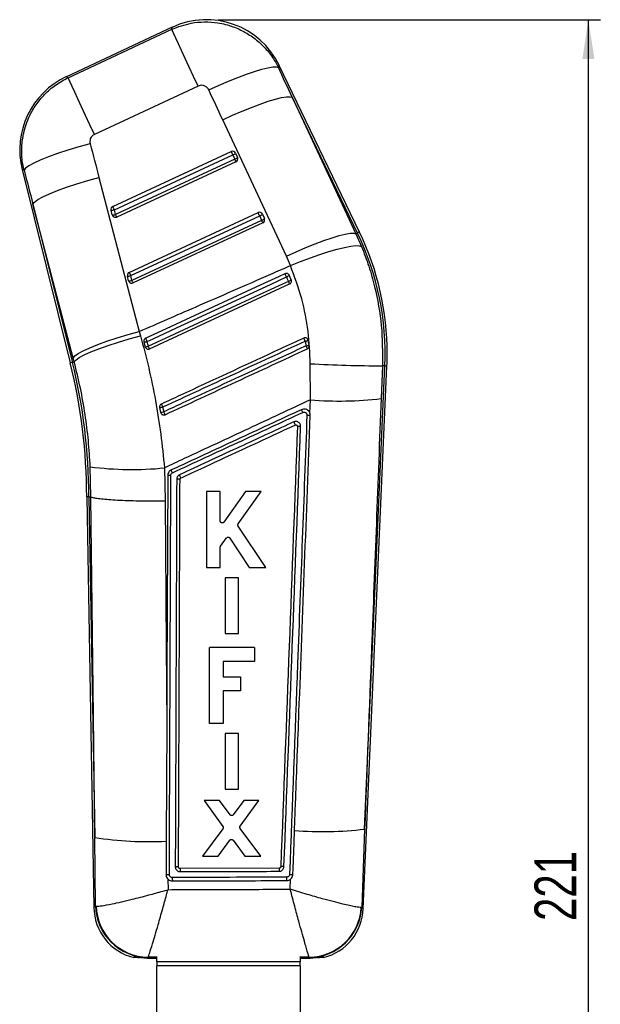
# Model space of a CAD drawing. Extents: x 48 to 577, y 21 to 436.
# Tile 6 of 11: x 235 to 308, y 312 to 436. Entities that reach past the tile are written whole.
import ezdxf

# ---------------------------------------------------------------- set-up
doc = ezdxf.new("R2010")
doc.units = 0
doc.header["$LTSCALE"] = 1.5
doc.layers.get('0').update_dxf_attribs({"linetype": 'CONTINUOUS'})
doc.styles.add('SLDTEXTSTYLE0', font='TXT', dxfattribs={"width": 0.75})
doc.dimstyles.new('SLDDIMSTYLE0', dxfattribs={"dimtxt": 5.25, "dimasz": 4.953, "dimexe": 0, "dimexo": 0.0625, "dimgap": 1.3125, "dimtad": 1, "dimdec": 0, "dimrnd": 1e-09, "dimzin": 12, "dimtxsty": 'SLDTEXTSTYLE0', "dimsah": 1, "dimcen": 0.09, "dimazin": 3, "dimtfac": 1, "dimtdec": 0, "dimtofl": 0, "dimtmove": 0, "dimatfit": 3, "dimtolj": 1, "dimtzin": 12})

# ---------------------------------------------------------------- blocks, each defined once
blk = doc.blocks.new('_D_6')
at = {"color": 179, "linetype": 'CONTINUOUS'}
for p, q in [((259.96, 435.81), (307.93, 435.81)), ((306.43, 214.35), (306.43, 435.81)), ((261.93, 214.35), (307.93, 214.35))]:
    blk.add_line(p, q, dxfattribs=at)
for points in [[(306.43, 435.81), (305.67, 430.86), (307.19, 430.86)], [(306.43, 214.35), (307.19, 219.31), (305.67, 219.31)]]:
    blk.add_solid(points, dxfattribs=at)
at = {"color": 179, "linetype": 'CONTINUOUS', "insert": (299.66, 322.7, 0.1), "char_height": 5.25, "attachment_point": 1, "rotation": 90, "style": 'SLDTEXTSTYLE0'}
blk.add_mtext('221', dxfattribs=at)

msp = doc.modelspace()

# ---------------------------------------------------------------- linework, layer by layer
at = {"color": 7, "linetype": 'CONTINUOUS'}
for p, q in [((254.173892, 434.860008), (240.867927, 428.655344)), ((241.084629, 428.531455), (254.103668, 434.602337)), ((277.680868, 409.157427), (267.607609, 430.066349)), ((257.424492, 427.480804), (244.405453, 421.409922)), ((269.231986, 426.071721), (277.23127, 408.940824)), ((277.437297, 409.040081), (269.231986, 426.071721)), ((268.504146, 406.124922), (260.50486, 423.255818)), ((246.704972, 412.375393), (261.585161, 419.265809)), ((262.125732, 419.06436), (262.368945, 418.510916)), ((246.897215, 411.960545), (261.777405, 418.850946)), ((262.020616, 418.297502), (247.046094, 411.363425)), ((262.167716, 417.979481), (247.193194, 411.04539)), ((261.777405, 418.850946), (262.020616, 418.297502)), ((235.309001, 417.000803), (241.359674, 392.732876)), ((244.967351, 416.010561), (250.030355, 396.686586)), ((241.729149, 393.3512), (236.666145, 412.675174)), ((236.666145, 412.675174), (241.62201, 392.798292)), ((246.629374, 411.313775), (246.480495, 411.910894)), ((247.046094, 411.363425), (246.897215, 411.960545)), ((248.767617, 404.102581), (264.954738, 411.598178)), ((248.959861, 403.687718), (265.14698, 411.183315)), ((265.390191, 410.629871), (249.108739, 403.090598)), ((265.537293, 410.31185), (249.25584, 402.772578)), ((265.14698, 411.183315), (265.390191, 410.629871)), ((265.495309, 411.396714), (265.738521, 410.843285)), ((277.437297, 409.040081), (277.23127, 408.940824)), ((277.23127, 408.940824), (277.928496, 407.358887)), ((248.69202, 403.040948), (248.54314, 403.638067)), ((249.108739, 403.090598), (248.959861, 403.687718)), ((269.108029, 403.175818), (268.864838, 403.729203)), ((269.112946, 403.164136), (269.108029, 403.175818)), ((251.318486, 394.499751), (268.906869, 402.644219)), ((250.030355, 396.686586), (250.184996, 396.133887)), ((271.257046, 395.557406), (271.203326, 395.694914)), ((271.369036, 394.941779), (271.257046, 395.557406)), ((250.60559, 395.365747), (250.754401, 394.768792)), ((250.754401, 394.768792), (250.791305, 394.67405)), ((241.858408, 392.857226), (241.729149, 393.3512)), ((241.62201, 392.798292), (241.858408, 392.857226)), ((271.519644, 388.105231), (271.498272, 392.629074)), ((278.162377, 324.219728), (281.13657, 392.339932)), ((278.328856, 334.231066), (280.866461, 392.351719)), ((280.564682, 392.364892), (280.399317, 388.269367)), ((280.866461, 392.351719), (280.564682, 392.364892)), ((271.450897, 386.436182), (271.519644, 388.105231)), ((252.587384, 387.12612), (252.711431, 386.524501)), ((271.450897, 386.436182), (271.443173, 386.455926)), ((243.945833, 375.948156), (243.870553, 379.691633)), ((253.185596, 379.560287), (253.25954, 375.411334)), ((243.421482, 375.943559), (244.321312, 324.392366)), ((243.691849, 375.945928), (243.945833, 375.948156)), ((243.691849, 375.945928), (244.438332, 333.179908)), ((243.946777, 375.947798), (243.945833, 375.948156)), ((260.190029, 376.582349), (258.453441, 376.582677)), ((258.453441, 376.582677), (258.455172, 367.042812)), ((260.190759, 372.90247), (260.190029, 376.582349)), ((263.350412, 376.581746), (260.652846, 372.755433)), ((262.46229, 372.55271), (265.344465, 376.581358)), ((265.344465, 376.581358), (263.350412, 376.581746)), ((265.906952, 367.041493), (262.456929, 372.265572)), ((260.239932, 369.723851), (261.000512, 370.767007)), ((261.420023, 370.755891), (263.843396, 367.041843)), ((260.191863, 367.042507), (260.191394, 369.574832)), ((258.455171, 367.042812), (260.191863, 367.042507)), ((263.843396, 367.041843), (265.906952, 367.041493)), ((260.809531, 365.742544), (260.810792, 358.768383)), ((262.475868, 365.742231), (260.809531, 365.742544)), ((262.477208, 358.768093), (262.475868, 365.742231)), ((260.810792, 358.768383), (262.477208, 358.768093)), ((264.477741, 357.028159), (258.835405, 357.028159)), ((258.835405, 347.488286), (258.835405, 357.028159)), ((264.477741, 357.028159), (264.477741, 355.274419)), ((260.549273, 355.274419), (260.549273, 353.345225)), ((264.477741, 355.274419), (260.549273, 355.274419)), ((260.549273, 353.345225), (262.747815, 353.345225)), ((262.747815, 353.345225), (262.747815, 351.577336)), ((260.549273, 351.577336), (260.549273, 347.488286)), ((262.747815, 351.577336), (260.549273, 351.577336)), ((253.477758, 347.317728), (253.421482, 333.021397)), ((260.549273, 347.488286), (258.835405, 347.488286)), ((260.805597, 346.227559), (260.806873, 339.253488)), ((262.471936, 346.227246), (260.805597, 346.227559)), ((262.473291, 339.253189), (262.471936, 346.227246)), ((260.806873, 339.253488), (262.473291, 339.253189)), ((260.095088, 337.79938), (258.170354, 337.799745)), ((258.170354, 337.799745), (260.530004, 334.571803)), ((261.424945, 336.020509), (260.095088, 337.79938)), ((263.162715, 337.798791), (261.832645, 336.019243)), ((262.703197, 334.607425), (265.051929, 337.798426)), ((265.051929, 337.798426), (263.162715, 337.798791)), ((260.52857, 334.270211), (257.960344, 330.825748)), ((265.30005, 330.824422), (262.704117, 334.305594)), ((278.328856, 334.231066), (277.957527, 324.413928)), ((244.532828, 324.587653), (244.438332, 333.179908)), ((253.421482, 333.021397), (253.42027, 332.717369)), ((259.920397, 330.825391), (261.394344, 332.82798)), ((261.805508, 332.827131), (263.269109, 330.824787)), ((257.960344, 330.825748), (259.920397, 330.825391)), ((263.269109, 330.824787), (265.30005, 330.824422)), ((254.956101, 329.452092), (254.955203, 329.471516)), ((267.592717, 329.311977), (255.15982, 329.266543)), ((253.624091, 327.949116), (253.63441, 326.626244)), ((268.974615, 326.680141), (269.027933, 327.947678)), ((244.532828, 324.587653), (244.608629, 324.570703)), ((277.957527, 324.413928), (277.899371, 324.403579)), ((249.322949, 318.105681), (249.323427, 318.215108)), ((249.322949, 318.105681), (249.574621, 318.156576)), ((249.823076, 318.135819), (251.021375, 318.026191)), ((251.109372, 318.124904), (251.021375, 318.026191)), ((251.021375, 318.026191), (252.250339, 318.026191)), ((251.130193, 318.141038), (251.109372, 318.124904)), ((252.250339, 317.570022), (252.250339, 318.243547)), ((270.250339, 318.247984), (270.250339, 317.570022)), ((270.250339, 318.026191), (271.470265, 318.026191)), ((271.386079, 318.123134), (271.370495, 318.136165)), ((271.470265, 318.026191), (271.386079, 318.123134)), ((271.470265, 318.026191), (272.677595, 318.13751)), ((272.926047, 318.158726), (273.177715, 318.108606)), ((270.250339, 317.570022), (252.250339, 317.570022)), ((252.250339, 317.570022), (252.250339, 317.052382)), ((252.250339, 297.948434), (252.250339, 317.052382)), ((270.250339, 317.052382), (252.250339, 317.052382)), ((270.250339, 317.052382), (270.250339, 317.570022)), ((270.250339, 317.052382), (270.250339, 297.948434))]:
    msp.add_line(p, q, dxfattribs=at)
at = {"color": 8, "linetype": 'CONTINUOUS'}
for p, q in [((252.250339, 318.140751), (251.130193, 318.141038)), ((271.370495, 318.136165), (270.250339, 318.136419))]:
    msp.add_line(p, q, dxfattribs=at)
at = {"color": 8, "linetype": 'CONTINUOUS', "flags": 128}
for points in [[(254.103668, 434.602337), (254.166086, 434.831368), (254.173892, 434.860008)], [(267.607609, 430.066349), (267.594784, 430.03759), (267.492253, 429.80765)], [(240.867927, 428.655344), (240.892015, 428.641575), (241.084629, 428.531455)], [(235.553168, 416.905882), (235.336142, 416.990253), (235.309001, 417.000803)], [(277.680868, 409.157427), (277.665635, 409.150081), (277.619948, 409.128072), (277.543822, 409.0914), (277.437297, 409.040081)], [(241.62201, 392.798292), (241.507279, 392.769682), (241.42529, 392.749237), (241.37608, 392.736974), (241.359674, 392.732876)], [(281.13657, 392.339932), (281.119676, 392.340662), (281.069008, 392.342883), (280.98459, 392.346563), (280.866461, 392.351719)], [(244.321312, 324.392366), (244.344824, 324.414077), (244.532828, 324.587653)], [(277.957527, 324.413928), (278.139608, 324.24132), (278.162377, 324.219728)]]:
    msp.add_lwpolyline(points, dxfattribs=at)
at = {"color": 7, "linetype": 'CONTINUOUS', "flags": 128}
for points in [[(257.424492, 427.480804), (256.855799, 428.700375), (256.312029, 429.86648), (255.805535, 430.95267), (255.347819, 431.93424), (254.949278, 432.788911), (254.618963, 433.497282), (254.364377, 434.043246), (254.191302, 434.414404), (254.103668, 434.602337)], [(258.758853, 426.988723), (259.994182, 427.552106), (261.213815, 428.077789), (262.390662, 428.55409), (263.49858, 428.970429), (264.512962, 429.317581), (265.411274, 429.587799), (266.173562, 429.775106), (266.782895, 429.875346), (267.225737, 429.886269), (267.492253, 429.80765)], [(244.405453, 421.409922), (243.836759, 422.629493), (243.292989, 423.795613), (242.786495, 424.881788), (242.32878, 425.863358), (241.930238, 426.718044), (241.599924, 427.4264), (241.345338, 427.972364), (241.172262, 428.343522), (241.084629, 428.531455)], [(260.50486, 423.255818), (261.733355, 423.814314), (262.946497, 424.335661), (264.117667, 424.808445), (265.221167, 425.22228), (266.232785, 425.568091), (267.130323, 425.838294), (267.894091, 426.026943), (268.507328, 426.129925), (268.956577, 426.14496), (269.231986, 426.071721)], [(243.861412, 420.243027), (242.434877, 419.849309), (241.060227, 419.435936), (239.773944, 419.013905), (238.610161, 418.594407), (237.599762, 418.188559), (236.769559, 417.807149), (236.141585, 417.460295), (235.732502, 417.15719), (235.553168, 416.905882)], [(236.666145, 412.675174), (236.857028, 412.928241), (237.2742, 413.232344), (237.906731, 413.579511), (238.738053, 413.960668), (239.746392, 414.365815), (240.905335, 414.784344), (242.184525, 415.205287), (243.550457, 415.617632), (244.967351, 416.010561)], [(268.504146, 406.124922), (269.732641, 406.683403), (270.945784, 407.204764), (272.116953, 407.677548), (273.220453, 408.091383), (274.232071, 408.437195), (275.129609, 408.707383), (275.893377, 408.896046), (276.506612, 408.999028), (276.955863, 409.014063), (277.23127, 408.940824)], [(269.014846, 404.956164), (270.275503, 405.456441), (271.519953, 405.920523), (272.720638, 406.338158), (273.850972, 406.700077), (274.885924, 406.998279), (275.802577, 407.226148), (276.580633, 407.378646), (277.202865, 407.452392), (277.655495, 407.445761), (277.928496, 407.358887)], [(268.324029, 403.931188), (267.597252, 403.59466), (264.649886, 402.229907), (252.860417, 396.770942), (250.829849, 395.830708)], [(251.019424, 395.422029), (251.756302, 395.763131), (254.703811, 397.127571), (266.493803, 402.585419), (268.514324, 403.52078)], [(268.75633, 402.970093), (268.01946, 402.628975), (265.071971, 401.264491), (253.281971, 395.806672), (251.167104, 394.827681)], [(241.729149, 393.3512), (241.920033, 393.604266), (242.337204, 393.908369), (242.969735, 394.255536), (243.801057, 394.636693), (244.809396, 395.041826), (245.968339, 395.460355), (247.247529, 395.881312), (248.613461, 396.293657), (250.030355, 396.686586)], [(241.858408, 392.857226), (242.052116, 393.100547), (242.472366, 393.395247), (243.108134, 393.733563), (243.942742, 394.106659), (244.954297, 394.504728), (246.116265, 394.917326), (247.398166, 395.333635), (248.766373, 395.742732), (250.184996, 396.133887)], [(253.596102, 378.597061), (253.501838, 353.543999), (253.477758, 347.317728)], [(244.438332, 333.179908), (244.263263, 348.404916), (243.946777, 375.947798)], [(253.25954, 375.411334), (253.402053, 357.184122), (253.477758, 347.317728)], [(269.30608, 328.510995), (269.335432, 329.278658), (269.459257, 332.51817), (269.518059, 334.057132)], [(253.42027, 332.717369), (253.41708, 331.917542), (253.403372, 328.492368)]]:
    msp.add_lwpolyline(points, dxfattribs=at)
at = {"color": 7, "linetype": 'CONTINUOUS'}
for centre, radius, start, end in [((258.463467, 425.660989), 10.15, 25.53172413, 115.22638589), ((245.157502, 419.456316), 10.15, 114.75969429, 194.17847113), ((261.756676, 418.900043), 0.403983, 24.00040133, 115.1228669), ((-135.193093, 235.150632), 437.414428, 24.83260353, 24.89249631), ((261.549229, 419.614338), 0.796763, 286.64126224, 316.34892025), ((261.79219, 419.061307), 0.797231, 286.6499776, 316.33993192), ((62.056465, 325.610979), 220.400665, 24.77737424, 24.86846323), ((261.997117, 418.347901), 0.406, 294.84692293, 21.05494846), ((261.999796, 418.348824), 0.403169, 21.06978197, 23.70613528), ((246.873831, 412.007298), 0.404978, 114.64270642, 193.7713807), ((246.58646, 412.795123), 0.890556, 263.1663337, 290.42277733), ((-143.787906, 231.167181), 430.489377, 24.83280192, 24.89365631), ((265.126254, 411.232425), 0.403971, 23.99678618, 115.12370849), ((-125.250426, 230.53066), 430.169171, 24.83188742, 24.89278886), ((246.735339, 412.198006), 0.890558, 263.16634679, 290.42275673), ((247.015971, 411.410141), 0.398427, 193.99683171, 208.94423128), ((247.022595, 411.413813), 0.406, 208.94505154, 294.84692293), ((35.895248, 313.506908), 232.724252, 24.77879597, 24.86506483), ((264.918724, 411.946882), 0.796954, 286.64320244, 316.34314283), ((265.161845, 411.393546), 0.797083, 286.64716168, 316.34274785), ((56.807723, 313.955719), 229.896798, 24.77953184, 24.8668585), ((265.366693, 410.680267), 0.406, 294.84692293, 21.05494846), ((265.364395, 410.679101), 0.408567, 21.0924705, 23.6940858), ((245.960881, 393.875733), 34.938833, 357.5, 25.72330265), ((245.960881, 393.875733), 35.2092, 0, 25.72330265), ((248.936515, 403.734465), 0.405014, 114.64638506, 193.76914221), ((-142.79667, 222.403946), 431.667679, 24.83215192, 24.89284202), ((248.649063, 404.522655), 0.890907, 263.17177453, 290.41732146), ((248.79796, 403.925382), 0.890756, 263.1694507, 290.41966033), ((249.078631, 403.137348), 0.398449, 194.00103454, 208.94558014), ((249.085241, 403.140993), 0.406, 208.94505154, 294.84692293), ((42.104457, 307.147357), 228.157574, 24.77899175, 24.86698394), ((59.266634, 306.747459), 230.542125, 24.81969877, 24.93212689), ((268.256122, 404.353961), 0.872272, 287.21816102, 314.25488141), ((268.478579, 403.848411), 0.921189, 287.54854945, 313.10222202), ((174.051545, 359.023009), 104.404705, 24.69632815, 24.89332274), ((90.794349, 321.346395), 176.519897, 24.81215582, 24.95838414), ((235.929093, 379.416816), 38.447316, 24.68522606, 25.30272192), ((269.992307, 400.541077), 5.141648, 279.74877856, 284.23971511), ((250.679683, 396.37053), 1.007511, 265.78261371, 289.70687423), ((250.813243, 395.831994), 1.06483, 266.83221566, 289.40943464), ((176.563354, 360.189438), 82.252826, 24.65367173, 24.90526662), ((269.671203, 403.025785), 8.260375, 279.06255028, 281.86107799), ((240.98008, 380.876554), 33.095461, 24.31659984, 25.0099819), ((245.960881, 393.875733), 35.2092, 357.5, 0), ((174.010337, 375.940805), 69.411145, 0.00262402, 14), ((174.010337, 375.940805), 69.681512, 0.00421503, 14), ((281.586851, 583.150277), 190.788124, 266.96887465, 269.69302998), ((275.165254, 431.154437), 43.203294, 265.15947167, 276.95845455), ((251.39987, 394.407129), 7.377213, 279.26324027, 282.43884695), ((225.053425, 374.385723), 30.735577, 24.64661401, 25.41495417), ((253.287243, 378.708036), 18.959377, 24.34319008, 25.4896044), ((249.979652, 401.290665), 15.016731, 280.48136281, 282.03887735), ((228.509852, 375.106898), 27.155894, 24.19845345, 25.04827467), ((249.109938, 420.891524), 41.531701, 262.75260541, 275.63170923), ((253.889952, 377.146948), 1.479586, 86.03701178, 101.45527559), ((240.642268, 372.776818), 14.903892, 24.49110199, 25.94048017), ((237.13265, 370.210092), 19.850178, 24.04823089, 25.30015347), ((273.093901, 376.166154), 42.260577, 265.14616345, 277.11569273), ((251.068011, 374.479697), 41.828522, 260.88035601, 273.22377319), ((302.918413, 329.380971), 35.325764, 180.11189169, 180.72949112), ((267.662476, 328.017919), 13.486293, 179.44607369, 181.28341546), ((314.291895, 328.247365), 45.758774, 180.0612844, 180.60001185), ((250.917807, 324.507511), 6.5975, 180.72067325, 256.00902488), ((251.155113, 324.748995), 6.62425, 181.39565377, 269.60436798), ((251.248075, 324.782826), 6.642834, 181.82991628, 268.98318938), ((271.270428, 324.774737), 6.639326, 270.86358515, 356.7953215), ((271.34216, 324.746721), 6.623732, 270.37990527, 357.12010396), ((271.571157, 324.507511), 6.5975, 284.09653129, 357.79383861)]:
    msp.add_arc(centre, radius, start, end, dxfattribs=at)
for centre, major_axis, ratio, start_param, end_param in [((188.186618, 431.219312), (-194.502399, 403.432772), 0.1586388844, 4.6233321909, 4.6325659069), ((187.657902, 432.353148), (-194.487049, 403.440168), 0.1382424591, 4.6233432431, 4.6325769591), ((292.294848, 481.146157), (-108.793435, 443.222191), 0.1356176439, 1.6752891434, 1.684931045), ((292.823564, 480.012321), (-108.544242, 443.284279), 0.1556261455, 1.6754496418, 1.6850915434), ((245.301251, 395.290313), (-10.823146, 23.210311), 0.999926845, 4.6631080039, 4.7129170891)]:
    msp.add_ellipse(centre, major_axis=major_axis, ratio=ratio, start_param=start_param, end_param=end_param, dxfattribs=at)
for points, knots in [([(254.103668, 434.602337), (254.9123, 434.90642), (256.245635, 435.407815), (258.230185, 435.570589), (259.997789, 435.450997), (261.73238, 435.007213), (263.36409, 434.256805), (264.779952, 433.297396), (266.004563, 432.11475), (266.903001, 430.929175), (267.328666, 430.119005), (267.492253, 429.80765)], [0, 0, 0, 0, 0.1640707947, 0.2705327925, 0.3769947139, 0.5010284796, 0.6095024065, 0.7179769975, 0.8254475, 0.9329179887, 1, 1, 1, 1]), ([(235.553168, 416.905882), (235.470158, 417.303206), (235.267603, 418.272728), (235.22643, 419.857086), (235.482287, 421.757265), (236.104618, 423.552623), (237.039082, 425.164747), (238.137485, 426.495715), (239.48059, 427.668414), (240.549949, 428.243775), (241.084629, 428.531455)], [0, 0, 0, 0, 0.08739242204, 0.21324895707, 0.33910650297, 0.49884202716, 0.61880250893, 0.73876175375, 0.86938079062, 1, 1, 1, 1]), ([(258.758853, 426.988723), (258.742712, 427.020503), (258.675279, 427.153266), (258.499697, 427.355904), (258.242494, 427.50624), (257.961115, 427.579573), (257.691209, 427.581506), (257.505505, 427.511392), (257.424492, 427.480804)], [0, 0, 0, 0, 0.0682012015, 0.2849180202, 0.5017970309, 0.6255363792, 0.8366408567, 1, 1, 1, 1]), ([(244.405453, 421.409922), (244.396622, 421.405702), (244.287473, 421.353539), (244.096426, 421.212802), (243.925428, 420.963718), (243.829443, 420.675364), (243.818295, 420.437191), (243.852529, 420.28303), (243.861412, 420.243027)], [0, 0, 0, 0, 0.02100446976, 0.25960246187, 0.4981516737, 0.65825695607, 0.91132095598, 1, 1, 1, 1]), ([(277.928496, 407.358887), (278.247584, 406.533459), (278.88769, 404.877616), (279.810788, 401.576806), (280.573226, 397.396641), (280.56755, 394.054022), (280.564682, 392.364892)], [0, 0, 0, 0, 0.1735688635, 0.3481861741, 0.6706179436, 1, 1, 1, 1]), ([(250.030355, 396.686586), (252.383804, 397.706822), (257.894293, 400.095655), (264.220598, 402.856487), (268.193674, 404.596526), (269.014846, 404.956164)], [0, 0, 0, 0, 0.3716168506, 0.8701230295, 1, 1, 1, 1]), ([(271.498272, 392.629074), (271.44117, 393.988095), (271.325892, 396.731727), (270.500416, 400.896563), (269.5212, 403.572458), (269.014846, 404.956164)], [0, 0, 0, 0, 0.32156229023, 0.64917946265, 1, 1, 1, 1]), ([(268.864838, 403.729203), (268.845337, 403.764693), (268.803967, 403.839979), (268.698579, 403.923281), (268.569322, 403.969889), (268.437598, 403.973013), (268.359368, 403.944202), (268.324029, 403.931188)], [0, 0, 0, 0, 0.1891015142, 0.4011503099, 0.6132109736, 0.8252749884, 1, 1, 1, 1]), ([(268.514324, 403.52078), (268.547051, 403.446311), (268.627692, 403.262815), (268.708385, 403.079194), (268.75633, 402.970093)], [0, 0, 0, 0, 0.40583497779, 1, 1, 1, 1]), ([(268.906869, 402.644219), (268.946223, 402.667341), (269.024929, 402.713584), (269.105736, 402.827382), (269.146218, 402.958668), (269.143082, 403.075959), (269.120674, 403.141524), (269.112946, 403.164136)], [0, 0, 0, 0, 0.2201642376, 0.4403116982, 0.6610516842, 0.8831046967, 1, 1, 1, 1]), ([(250.184996, 396.133887), (250.54065, 394.793728), (251.251961, 392.1134), (252.090141, 387.986985), (252.765377, 383.798967), (253.045522, 380.973194), (253.185596, 379.560287)], [0, 0, 0, 0, 0.2476453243, 0.4952925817, 0.7476424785, 1, 1, 1, 1]), ([(250.829849, 395.830708), (250.822017, 395.826886), (250.773353, 395.803138), (250.69338, 395.739813), (250.619195, 395.623544), (250.585888, 395.492375), (250.599235, 395.406589), (250.60559, 395.365747)], [0, 0, 0, 0, 0.0467726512, 0.2906458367, 0.5345027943, 0.7783802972, 1, 1, 1, 1]), ([(270.687859, 395.84923), (270.445117, 395.736875), (269.219855, 395.169755), (264.064488, 392.783624), (258.349457, 390.138396), (253.616945, 387.947944), (252.814514, 387.576538)], [0, 0, 0, 0, 0.0407438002, 0.2056576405, 0.8653137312, 1, 1, 1, 1]), ([(252.988903, 387.203085), (255.99676, 388.594841), (261.954786, 391.351659), (267.912781, 394.108569), (270.862935, 395.473676)], [0, 0, 0, 0, 0.5048412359, 1, 1, 1, 1]), ([(271.203326, 395.694914), (271.175455, 395.731329), (271.119714, 395.804159), (270.996132, 395.870541), (270.860097, 395.894449), (270.75445, 395.877602), (270.700247, 395.854508), (270.687859, 395.84923)], [0, 0, 0, 0, 0.2327614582, 0.465511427, 0.6982785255, 0.9310406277, 1, 1, 1, 1]), ([(270.862935, 395.473676), (270.875282, 395.408414), (270.913388, 395.207007), (270.948549, 395.005045), (270.972317, 394.868525)], [0, 0, 0, 0, 0.3240342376, 1, 1, 1, 1]), ([(250.791305, 394.67405), (250.817185, 394.635968), (250.86895, 394.559797), (250.989311, 394.486307), (251.124401, 394.455236), (251.238368, 394.467032), (251.299508, 394.492001), (251.318486, 394.499751)], [0, 0, 0, 0, 0.2255161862, 0.4510703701, 0.6758660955, 0.8993836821, 1, 1, 1, 1]), ([(251.167104, 394.827681), (251.144954, 394.916828), (251.095714, 395.115009), (251.0465, 395.313064), (251.019424, 395.422029)], [0, 0, 0, 0, 0.4498285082, 1, 1, 1, 1]), ([(270.972317, 394.868525), (270.726676, 394.754859), (269.49847, 394.186527), (264.34, 391.799536), (258.632123, 389.158435), (253.90679, 386.972056), (253.111772, 386.604207)], [0, 0, 0, 0, 0.0412600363, 0.2063007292, 0.8664632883, 1, 1, 1, 1]), ([(253.27959, 386.238056), (256.256238, 387.615786), (262.209534, 390.371246), (268.162808, 393.126782), (271.139445, 394.504549)], [0, 0, 0, 0, 0.5000000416, 1, 1, 1, 1]), ([(271.139445, 394.504549), (271.179031, 394.527808), (271.258202, 394.574325), (271.338446, 394.688748), (271.379646, 394.816096), (271.372415, 394.901756), (271.369036, 394.941779)], [0, 0, 0, 0, 0.2579423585, 0.5158793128, 0.7738012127, 1, 1, 1, 1]), ([(243.870553, 379.691633), (243.802822, 380.789403), (243.667363, 382.984882), (243.242029, 386.291988), (242.662189, 389.597974), (242.126333, 391.770817), (241.858408, 392.857226)], [0, 0, 0, 0, 0.24709353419, 0.49417322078, 0.74708964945, 1, 1, 1, 1]), ([(271.519644, 388.105231), (268.923133, 386.89594), (263.642598, 384.4366), (257.531428, 381.58791), (254.016934, 379.948162), (253.185596, 379.560287)], [0, 0, 0, 0, 0.4248118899, 0.8639418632, 1, 1, 1, 1]), ([(280.399317, 388.269367), (279.998731, 377.821047), (279.308115, 359.807984), (278.618476, 341.795547), (278.328856, 334.231066)], [0, 0, 0, 0, 0.5800412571, 1, 1, 1, 1]), ([(252.814514, 387.576538), (252.77665, 387.554494), (252.699178, 387.509393), (252.617778, 387.397758), (252.575263, 387.266181), (252.577931, 387.172279), (252.587216, 387.126945), (252.587384, 387.12612)], [0, 0, 0, 0, 0.2405203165, 0.4921208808, 0.7437327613, 0.9953403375, 1, 1, 1, 1]), ([(253.111772, 386.604207), (253.097352, 386.674491), (253.056392, 386.874123), (253.015438, 387.073744), (252.988903, 387.203085)], [0, 0, 0, 0, 0.3520698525, 1, 1, 1, 1]), ([(270.401178, 386.867153), (267.675085, 385.605323), (262.222896, 383.081663), (256.770683, 380.558111), (254.044575, 379.296335)], [0, 0, 0, 0, 0.4999996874, 1, 1, 1, 1]), ([(271.443173, 386.455926), (271.414065, 386.514505), (271.346155, 386.651174), (271.166275, 386.818164), (270.926042, 386.926562), (270.655994, 386.954457), (270.487103, 386.896593), (270.401176, 386.867153)], [0, 0, 0, 0, 0.1568744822, 0.3660008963, 0.5750047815, 0.7837745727, 1, 1, 1, 1]), ([(252.711431, 386.524501), (252.724335, 386.482468), (252.750673, 386.396677), (252.81778, 386.318345), (252.862304, 386.284268), (252.870778, 386.277782)], [0, 0, 0, 0, 0.4374879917, 0.8929422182, 1, 1, 1, 1]), ([(252.870778, 386.277782), (252.910388, 386.254617), (252.989607, 386.208284), (253.128928, 386.193762), (253.226035, 386.214283), (253.273582, 386.235389), (253.27959, 386.238056)], [0, 0, 0, 0, 0.3179968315, 0.6360040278, 0.9540092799, 1, 1, 1, 1]), ([(254.205191, 378.955255), (256.931412, 380.216617), (262.383385, 382.739125), (267.835282, 385.261857), (270.560996, 386.523115)], [0, 0, 0, 0, 0.5000428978, 1, 1, 1, 1]), ([(271.084845, 386.175724), (270.692131, 375.790172), (269.965798, 356.581858), (269.234914, 337.374422), (268.899204, 328.552062)], [0, 0, 0, 0, 0.5406800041, 1, 1, 1, 1]), ([(269.518059, 334.057132), (269.527046, 334.292387), (269.577287, 335.607484), (269.765841, 340.544765), (270.419204, 357.668823), (271.028159, 373.713635), (271.499634, 386.136102)], [0, 0, 0, 0, 0.0135521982, 0.075758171, 0.2844189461, 1, 1, 1, 1]), ([(270.560995, 386.523115), (270.60229, 386.537307), (270.683088, 386.565075), (270.811829, 386.551615), (270.926786, 386.500193), (271.017499, 386.41292), (271.077099, 386.300458), (271.082257, 386.2173), (271.084836, 386.175724)], [0, 0, 0, 0, 0.17288963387, 0.33827315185, 0.50369926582, 0.66914772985, 0.83458560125, 1, 1, 1, 1]), ([(271.084836, 386.175724), (271.13897, 386.173405), (271.247239, 386.168766), (271.384877, 386.157959), (271.478929, 386.146367), (271.492891, 386.139462), (271.499626, 386.136132)], [0, 0, 0, 0, 0.2543321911, 0.5086628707, 0.7629931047, 1, 1, 1, 1]), ([(271.499626, 386.136102), (271.493296, 386.237124), (271.486866, 386.339728), (271.451444, 386.434717), (271.450897, 386.436182)], [0, 0, 0, 0, 0.9845805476, 1, 1, 1, 1]), ([(269.432068, 385.334554), (269.186428, 385.220887), (266.79434, 384.113982), (262.00994, 381.900172), (257.471141, 379.800151), (255.078826, 378.69327)], [0, 0, 0, 0, 0.0513421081, 0.4999803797, 1, 1, 1, 1]), ([(255.259887, 378.299149), (255.476464, 378.399387), (256.675558, 378.954357), (261.458714, 381.168197), (266.025284, 383.281867), (269.609345, 384.940776)], [0, 0, 0, 0, 0.0452789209, 0.2506894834, 1, 1, 1, 1]), ([(269.898064, 384.747791), (269.548707, 375.540891), (268.849994, 357.127092), (268.146806, 338.714171), (267.795212, 329.507711)], [0, 0, 0, 0, 0.50000001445, 1, 1, 1, 1]), ([(268.199485, 329.516584), (268.54942, 338.715133), (269.249906, 357.128378), (269.946219, 375.542463), (270.294681, 384.757581)], [0, 0, 0, 0, 0.4995615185, 1, 1, 1, 1]), ([(270.294681, 384.757581), (270.291151, 384.820546), (270.283762, 384.952346), (270.193225, 385.135169), (270.047758, 385.28343), (269.860813, 385.374084), (269.643895, 385.403716), (269.505039, 385.358379), (269.432068, 385.334554)], [0, 0, 0, 0, 0.1522573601, 0.3187098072, 0.4831438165, 0.6494655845, 0.8157856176, 1, 1, 1, 1]), ([(269.432068, 385.334554), (269.437674, 385.322282), (269.453815, 385.286949), (269.488698, 385.210449), (269.534059, 385.110385), (269.576326, 385.016357), (269.602679, 384.956874), (269.607294, 384.945728), (269.609345, 384.940776)], [0, 0, 0, 0, 0.0637808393, 0.1836370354, 0.3985067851, 0.6133498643, 0.8282018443, 1, 1, 1, 1]), ([(269.609345, 384.940776), (269.629185, 384.947521), (269.67187, 384.962032), (269.741518, 384.956542), (269.806441, 384.928526), (269.859693, 384.881032), (269.878553, 384.838263), (269.888051, 384.816723)], [0, 0, 0, 0, 0.1822383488, 0.392064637, 0.5935083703, 0.7952852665, 1, 1, 1, 1]), ([(269.888051, 384.816723), (269.888413, 384.815597), (269.895536, 384.793474), (269.896829, 384.770036), (269.898057, 384.747791)], [0, 0, 0, 0, 0.0509145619, 1, 1, 1, 1]), ([(270.294681, 384.757581), (270.242498, 384.759045), (270.138132, 384.761974), (270.007451, 384.760928), (269.916116, 384.75607), (269.90406, 384.749994), (269.898033, 384.746956)], [0, 0, 0, 0, 0.24999987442, 0.5000001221, 0.74999971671, 1, 1, 1, 1]), ([(254.044576, 379.296335), (253.96922, 379.251969), (253.818509, 379.16324), (253.665235, 378.945195), (253.602199, 378.746478), (253.597386, 378.628522), (253.596102, 378.597061)], [0, 0, 0, 0, 0.297197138, 0.5943856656, 0.891811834, 1, 1, 1, 1]), ([(253.80788, 328.518594), (253.83909, 336.751311), (253.882609, 348.230485), (253.943578, 364.931991), (253.973659, 373.400748), (253.992209, 378.622996)], [0, 0, 0, 0, 0.4929376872, 0.68732070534, 1, 1, 1, 1]), ([(253.992208, 378.622996), (253.99281, 378.637859), (253.995077, 378.693864), (254.024999, 378.788333), (254.097871, 378.891975), (254.169456, 378.934184), (254.205191, 378.955255)], [0, 0, 0, 0, 0.1075883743, 0.4054065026, 0.703180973, 1, 1, 1, 1]), ([(254.726602, 378.144058), (254.697707, 370.036635), (254.668779, 361.919866), (254.608991, 345.705165), (254.57826, 337.59785), (254.547564, 329.49988)], [0, 0, 0, 0, 0.4999999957, 0.500576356, 1, 1, 1, 1]), ([(255.078827, 378.69327), (255.019515, 378.658219), (254.900893, 378.588118), (254.780434, 378.416134), (254.731366, 378.260226), (254.727587, 378.168083), (254.726602, 378.144058)], [0, 0, 0, 0, 0.2982193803, 0.59642368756, 0.89477429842, 1, 1, 1, 1]), ([(255.14219, 378.115679), (255.13537, 378.119103), (255.121247, 378.126194), (255.026878, 378.135508), (254.889066, 378.142373), (254.780756, 378.143496), (254.726602, 378.144058)], [0, 0, 0, 0, 0.237383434, 0.4915886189, 0.7457946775, 1, 1, 1, 1]), ([(255.14219, 378.115679), (255.144369, 378.137508), (255.148882, 378.182744), (255.183456, 378.243347), (255.224514, 378.280993), (255.252368, 378.29529), (255.259888, 378.299149)], [0, 0, 0, 0, 0.28510822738, 0.59079936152, 0.8895293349, 1, 1, 1, 1]), ([(254.955203, 329.471516), (254.955895, 329.644099), (254.960917, 330.896891), (254.983172, 336.470528), (255.046501, 352.512582), (255.10242, 367.474581), (255.14219, 378.115679)], [0, 0, 0, 0, 0.0106436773, 0.0772632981, 0.3437420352, 1, 1, 1, 1]), ([(243.691849, 375.945928), (243.512234, 375.944358), (243.332051, 375.942783), (243.422052, 375.943571), (243.422337, 375.943574)], [0, 0, 0, 0, 0.9968399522, 1, 1, 1, 1]), ([(243.946777, 375.947798), (244.017528, 375.913438), (244.159031, 375.844717), (244.689015, 375.747372), (245.442186, 375.658018), (246.411833, 375.579062), (247.572328, 375.513198), (248.885387, 375.461774), (250.31892, 375.426888), (251.742468, 375.410023), (252.733218, 375.408949), (253.209103, 375.411105), (253.25954, 375.411334)], [0, 0, 0, 0, 0.1120075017, 0.2240149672, 0.3360223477, 0.4480297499, 0.5600393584, 0.6720490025, 0.7840625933, 0.8960761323, 0.98898544, 1, 1, 1, 1]), ([(260.38553, 372.65526), (260.358362, 372.664707), (260.304027, 372.683601), (260.240778, 372.744089), (260.198704, 372.819239), (260.193365, 372.875172), (260.190759, 372.90247)], [0, 0, 0, 0, 0.2526429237, 0.5052738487, 0.7585452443, 1, 1, 1, 1]), ([(260.652846, 372.755433), (260.634055, 372.733718), (260.596472, 372.690287), (260.516956, 372.65376), (260.443811, 372.644376), (260.40069, 372.652429), (260.38553, 372.65526)], [0, 0, 0, 0, 0.2826059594, 0.5652344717, 0.8471510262, 1, 1, 1, 1]), ([(262.456929, 372.265572), (262.443544, 372.291041), (262.416776, 372.341973), (262.41189, 372.429537), (262.430072, 372.501662), (262.453823, 372.539294), (262.46229, 372.55271)], [0, 0, 0, 0, 0.2812551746, 0.5624590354, 0.8440146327, 1, 1, 1, 1]), ([(261.000512, 370.767007), (261.01991, 370.78852), (261.05871, 370.831548), (261.13963, 370.866727), (261.216867, 370.875144), (261.263092, 370.864228), (261.281354, 370.859916)], [0, 0, 0, 0, 0.274022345, 0.5480810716, 0.8214573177, 1, 1, 1, 1]), ([(261.281354, 370.859916), (261.308302, 370.849019), (261.363687, 370.826623), (261.40091, 370.779887), (261.420023, 370.755891)], [0, 0, 0, 0, 0.4865484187, 1, 1, 1, 1]), ([(260.191394, 369.574832), (260.193889, 369.60351), (260.198548, 369.657052), (260.226809, 369.702668), (260.239932, 369.723851)], [0, 0, 0, 0, 0.5356106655, 1, 1, 1, 1]), ([(261.600185, 335.920552), (261.571752, 335.926792), (261.514888, 335.939273), (261.457455, 335.981292), (261.432001, 336.011998), (261.424945, 336.020509)], [0, 0, 0, 0, 0.41956025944, 0.83910590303, 1, 1, 1, 1]), ([(261.832645, 336.019243), (261.817911, 336.002998), (261.783546, 335.96511), (261.71053, 335.927816), (261.644317, 335.917059), (261.607749, 335.919954), (261.600185, 335.920552)], [0, 0, 0, 0, 0.2492937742, 0.5814123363, 0.9134132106, 1, 1, 1, 1]), ([(260.530004, 334.571803), (260.544619, 334.546958), (260.57385, 334.497267), (260.58289, 334.409976), (260.567132, 334.331124), (260.54017, 334.288533), (260.528572, 334.270211)], [0, 0, 0, 0, 0.266255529, 0.5325151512, 0.7989069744, 1, 1, 1, 1]), ([(262.704117, 334.305594), (262.689287, 334.330236), (262.659628, 334.379519), (262.649737, 334.46651), (262.664726, 334.545728), (262.691544, 334.588738), (262.703197, 334.607425)], [0, 0, 0, 0, 0.2653117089, 0.5306210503, 0.7960617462, 1, 1, 1, 1]), ([(261.394344, 332.82798), (261.414176, 332.849509), (261.453843, 332.892569), (261.53608, 332.927417), (261.601951, 332.933439), (261.637478, 332.928299), (261.644354, 332.927304)], [0, 0, 0, 0, 0.3089299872, 0.6179097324, 0.9260446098, 1, 1, 1, 1]), ([(261.644354, 332.927304), (261.672263, 332.919375), (261.728082, 332.903517), (261.779239, 332.860728), (261.801219, 332.832618), (261.80551, 332.827131)], [0, 0, 0, 0, 0.4459240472, 0.891838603, 1, 1, 1, 1]), ([(254.955203, 329.471516), (254.948932, 329.475038), (254.936288, 329.482139), (254.842474, 329.491404), (254.707659, 329.498155), (254.600929, 329.499305), (254.547564, 329.49988)], [0, 0, 0, 0, 0.24698086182, 0.4979866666, 0.74899254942, 1, 1, 1, 1]), ([(254.547564, 329.49988), (254.547657, 329.491501), (254.548506, 329.414763), (254.57971, 329.269644), (254.691312, 329.085459), (254.860787, 328.951345), (255.029054, 328.893871), (255.127955, 328.889222), (255.158371, 328.887793)], [0, 0, 0, 0, 0.0263213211, 0.2410494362, 0.4557993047, 0.6901807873, 0.904717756, 1, 1, 1, 1]), ([(255.15982, 329.266543), (255.136663, 329.26892), (255.090348, 329.273675), (255.028815, 329.309391), (254.982498, 329.361722), (254.961237, 329.413025), (254.957174, 329.443927), (254.956101, 329.452092)], [0, 0, 0, 0, 0.2297639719, 0.4595403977, 0.6889883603, 0.9178155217, 1, 1, 1, 1]), ([(255.15982, 329.266543), (255.159644, 329.262052), (255.159291, 329.253071), (255.158829, 329.183058), (255.158511, 329.076884), (255.158379, 328.970116), (255.158373, 328.904222), (255.158371, 328.887793)], [0, 0, 0, 0, 0.2243509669, 0.4486996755, 0.6730446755, 0.9184778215, 1, 1, 1, 1]), ([(255.158371, 328.887793), (255.429035, 328.888734), (256.782351, 328.893439), (260.928063, 328.90789), (264.803115, 328.921442), (267.595513, 328.931207)], [0, 0, 0, 0, 0.0652875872, 0.326437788, 1, 1, 1, 1]), ([(267.795214, 329.507711), (267.79204, 329.484938), (267.785693, 329.439393), (267.748096, 329.379846), (267.694488, 329.335787), (267.639236, 329.314876), (267.604526, 329.312718), (267.592717, 329.311984)], [0, 0, 0, 0, 0.2211358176, 0.4422485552, 0.6636507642, 0.8855632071, 1, 1, 1, 1]), ([(267.595513, 328.931215), (267.664063, 328.938637), (267.801157, 328.953481), (267.982989, 329.060341), (268.119642, 329.216341), (268.186822, 329.378916), (268.196284, 329.481783), (268.199485, 329.516584)], [0, 0, 0, 0, 0.22161166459, 0.44320279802, 0.66485154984, 0.88661375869, 1, 1, 1, 1]), ([(268.199485, 329.516584), (268.146549, 329.518253), (268.040677, 329.521591), (267.90723, 329.521012), (267.813758, 329.516442), (267.801388, 329.510448), (267.795203, 329.50745)], [0, 0, 0, 0, 0.2499999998, 0.4999984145, 0.7499996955, 1, 1, 1, 1]), ([(253.403372, 328.492368), (253.407961, 328.495403), (253.417204, 328.501515), (253.486901, 328.509522), (253.590987, 328.515508), (253.705063, 328.518428), (253.779908, 328.518549), (253.80788, 328.518594)], [0, 0, 0, 0, 0.2129079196, 0.4287940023, 0.644679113, 0.867208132, 1, 1, 1, 1]), ([(253.403372, 328.492368), (253.414825, 328.389967), (253.436029, 328.200398), (253.549377, 328.027671), (253.616591, 327.957001), (253.624091, 327.949116)], [0, 0, 0, 0, 0.5106827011, 0.9454050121, 1, 1, 1, 1]), ([(253.624091, 327.949116), (253.674431, 327.905099), (253.790304, 327.803778), (253.988693, 327.727562), (254.127523, 327.719046), (254.179567, 327.715854)], [0, 0, 0, 0, 0.3244153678, 0.7467398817, 1, 1, 1, 1]), ([(254.176814, 328.1483), (254.135583, 328.152435), (254.052286, 328.160789), (253.941379, 328.224781), (253.857762, 328.319138), (253.813884, 328.422997), (253.809582, 328.491487), (253.80788, 328.518594)], [0, 0, 0, 0, 0.2128608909, 0.4300283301, 0.6446780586, 0.8593714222, 1, 1, 1, 1]), ([(268.533148, 328.19842), (263.748501, 328.180829), (258.963058, 328.163234), (254.17761, 328.148303), (254.176814, 328.1483)], [0, 0, 0, 0, 0.9998336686, 1, 1, 1, 1]), ([(254.179567, 327.715854), (254.421201, 327.716809), (255.745489, 327.722043), (260.530838, 327.740483), (265.074562, 327.756204), (268.535631, 327.768179)], [0, 0, 0, 0, 0.0504946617, 0.2767381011, 1, 1, 1, 1]), ([(268.899211, 328.552055), (268.897198, 328.530545), (268.891334, 328.467891), (268.850065, 328.369337), (268.767008, 328.275391), (268.656988, 328.211434), (268.574337, 328.202749), (268.533148, 328.19842)], [0, 0, 0, 0, 0.1157795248, 0.3372438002, 0.5586621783, 0.7800597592, 1, 1, 1, 1]), ([(268.535631, 327.768179), (268.623029, 327.777172), (268.798674, 327.795244), (268.956654, 327.888695), (269.026139, 327.946194), (269.027933, 327.947678)], [0, 0, 0, 0, 0.4910458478, 0.9868564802, 1, 1, 1, 1]), ([(268.899204, 328.552062), (268.952564, 328.549581), (269.059284, 328.544618), (269.193982, 328.533469), (269.286755, 328.521524), (269.299727, 328.514461), (269.30608, 328.511002)], [0, 0, 0, 0, 0.2525366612, 0.5050733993, 0.7576106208, 1, 1, 1, 1]), ([(269.027933, 327.947678), (269.043592, 327.961394), (269.124367, 328.03214), (269.239387, 328.19355), (269.297656, 328.382959), (269.304719, 328.490189), (269.30609, 328.510995)], [0, 0, 0, 0, 0.096837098, 0.4995134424, 0.9028915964, 1, 1, 1, 1]), ([(244.608629, 324.570703), (244.810092, 324.570278), (245.196825, 324.569462), (246.42772, 324.793792), (247.764013, 325.085239), (249.298499, 325.45249), (251.063326, 325.908975), (252.602001, 326.332253), (253.407974, 326.561316), (253.628095, 326.624433), (253.63441, 326.626244)], [0, 0, 0, 0, 0.196757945, 0.3777006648, 0.5053078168, 0.6329408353, 0.8098474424, 0.9480611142, 0.998510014, 1, 1, 1, 1]), ([(251.130193, 318.141038), (251.187516, 318.282719), (251.297555, 318.554694), (251.6408, 319.654072), (252.011947, 320.896994), (252.437136, 322.357878), (252.925099, 324.073248), (253.34977, 325.594928), (253.571992, 326.399587), (253.632669, 326.619923), (253.63441, 326.626244)], [0, 0, 0, 0, 0.1967576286, 0.3777001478, 0.5053071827, 0.6329399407, 0.8098464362, 0.9480604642, 0.9985100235, 1, 1, 1, 1]), ([(253.63441, 326.626244), (256.154815, 326.635742), (261.26821, 326.655014), (266.381618, 326.671686), (268.974615, 326.680141)], [0, 0, 0, 0, 0.4929024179, 1, 1, 1, 1]), ([(271.370495, 318.136165), (271.348159, 318.195167), (271.303486, 318.313174), (271.167465, 318.752951), (270.986174, 319.367751), (270.746026, 320.205375), (270.439643, 321.296213), (270.036144, 322.755357), (269.545588, 324.554038), (269.169565, 325.951458), (268.97631, 326.673805), (268.974615, 326.680141)], [0, 0, 0, 0, 0.1063490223, 0.2127061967, 0.3159321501, 0.4191692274, 0.5453589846, 0.6715724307, 0.830899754, 0.9985168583, 1, 1, 1, 1]), ([(277.899371, 324.403579), (277.813737, 324.40181), (277.642463, 324.398271), (277.13044, 324.4771), (276.451396, 324.614111), (275.554628, 324.821448), (274.413109, 325.110631), (272.912389, 325.516541), (271.090934, 326.037518), (269.696639, 326.457658), (268.980894, 326.678206), (268.974615, 326.680141)], [0, 0, 0, 0, 0.1063495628, 0.2127071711, 0.3159332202, 0.4191703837, 0.5453603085, 0.6715732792, 0.8309004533, 0.9985165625, 1, 1, 1, 1]), ([(249.823076, 318.135819), (249.766195, 318.146402), (249.652419, 318.167572), (249.501203, 318.195937), (249.388518, 318.215033), (249.331179, 318.22087), (249.325573, 318.216703), (249.323427, 318.215108)], [0, 0, 0, 0, 0.2193206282, 0.4386992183, 0.6561231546, 0.8683700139, 1, 1, 1, 1]), ([(249.574621, 318.156576), (249.583782, 318.157899), (249.602103, 318.160545), (249.695315, 318.149777), (249.825963, 318.13112), (249.959985, 318.111113), (250.044394, 318.098806), (250.073148, 318.094613)], [0, 0, 0, 0, 0.2193305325, 0.4386163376, 0.6593966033, 0.8839743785, 1, 1, 1, 1]), ([(272.427525, 318.095943), (272.484161, 318.104329), (272.597442, 318.121101), (272.748086, 318.143696), (272.861028, 318.158733), (272.914326, 318.162371), (272.923345, 318.159566), (272.926047, 318.158726)], [0, 0, 0, 0, 0.2277139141, 0.4554646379, 0.6819312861, 0.904686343, 1, 1, 1, 1]), ([(273.17724, 318.217667), (273.17724, 318.217675), (273.17724, 318.217712), (273.177232, 318.21786), (273.177144, 318.218433), (273.1757, 318.220472), (273.162141, 318.222614), (273.106892, 318.216622), (272.995941, 318.197437), (272.848231, 318.169517), (272.735392, 318.148352), (272.677595, 318.13751)], [0, 0, 0, 0, 0.0004406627, 0.0022036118, 0.0092548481, 0.0374670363, 0.1507673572, 0.3576806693, 0.5652138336, 0.7772971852, 1, 1, 1, 1])]:
    msp.add_open_spline(points, degree=3, knots=knots, dxfattribs=at)

# ---------------------------------------------------------------- dimensions: what is measured, and where the dimension line sits
at = {"color": 179, "linetype": 'CONTINUOUS'}
dim = msp.add_linear_dim(base=(306.427206, 435.810989), p1=(260.427206, 214.354864), p2=(258.463467, 435.810989), angle=90, dimstyle='SLDDIMSTYLE0', dxfattribs=at)
dim.commit()
dim.dimension.update_dxf_attribs({"geometry": '_D_6', "text_midpoint": (306.427206, 330.654201), "dimtype": 160})

doc.saveas('drawing.dxf')
